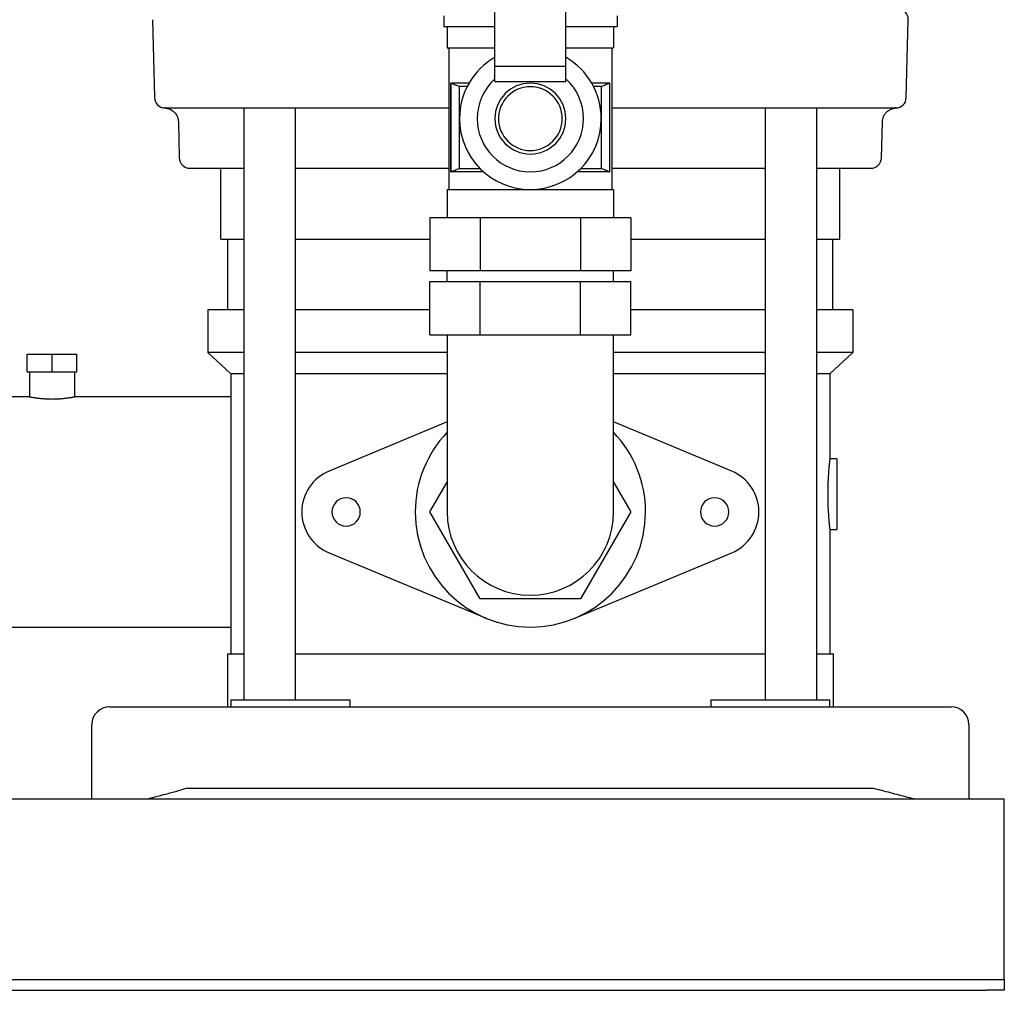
# Model space of a CAD drawing. Header units: millimetres. Extents: x 16 to 1645, y 11 to 787.
# Tile 4 of 6: x 1367 to 1645, y 11 to 285. Entities that reach past the tile are written whole.
import ezdxf

# ---------------------------------------------------------------- set-up
doc = ezdxf.new("R2010")
doc.units = ezdxf.units.MM

msp = doc.modelspace()

# ---------------------------------------------------------------- linework, layer by layer
at = {"color": 7, "linetype": 'Continuous', "lineweight": 25}
for p, q in [((1501.31, 271.97), (1501.31, 350.73)), ((1521.31, 271.97), (1521.31, 350.73)), ((1404.66, 285.06), (1405.23, 263.06)), ((1486.84, 286.14), (1486.84, 283.14)), ((1535.79, 286.14), (1535.79, 283.14)), ((1617.39, 263.06), (1617.96, 285.06)), ((1486.84, 283.14), (1501.31, 283.14)), ((1487.84, 283.14), (1487.84, 277.14)), ((1521.31, 283.14), (1535.79, 283.14)), ((1534.79, 283.14), (1534.79, 277.14)), ((1487.84, 277.14), (1501.31, 277.14)), ((1488.34, 277.14), (1488.34, 237.14)), ((1521.31, 277.14), (1534.79, 277.14)), ((1534.29, 277.14), (1534.29, 237.14)), ((1501.31, 271.97), (1521.31, 271.97)), ((1501.31, 267.57), (1501.31, 271.97)), ((1521.31, 267.57), (1521.31, 271.97)), ((1493.99, 267.14), (1488.89, 267.14)), ((1488.89, 242.14), (1488.89, 267.14)), ((1488.94, 242.16), (1488.94, 267.11)), ((1501.31, 267.57), (1521.31, 267.57)), ((1533.74, 267.14), (1528.63, 267.14)), ((1533.68, 267.11), (1533.68, 242.16)), ((1533.74, 242.14), (1533.74, 267.14)), ((1493.48, 266.2), (1491.23, 266.2)), ((1491.23, 266.2), (1491.23, 243.07)), ((1531.39, 266.2), (1529.14, 266.2)), ((1531.39, 243.07), (1531.39, 266.2)), ((1408.42, 260.14), (1408.28, 260.14)), ((1429.51, 260.14), (1488.34, 260.14)), ((1430.47, 260.14), (1430.47, 93.14)), ((1445.07, 93.14), (1445.07, 260.12)), ((1534.29, 260.14), (1593.11, 260.14)), ((1577.55, 260.12), (1577.55, 93.14)), ((1592.15, 93.14), (1592.15, 260.14)), ((1600.46, 260.14), (1614.2, 260.14)), ((1614.5, 260.14), (1614.2, 260.14)), ((1411.97, 256.21), (1412.23, 246.06)), ((1610.39, 246.06), (1610.65, 256.24)), ((1415.23, 243.14), (1430.47, 243.14)), ((1423.96, 223.14), (1423.96, 243.14)), ((1423.96, 243.14), (1430.47, 243.14)), ((1445.07, 243.14), (1488.34, 243.14)), ((1445.07, 243.14), (1452.47, 243.14)), ((1452.86, 243.14), (1488.34, 243.14)), ((1498.08, 242.14), (1488.89, 242.14)), ((1491.23, 243.07), (1497.09, 243.07)), ((1533.74, 242.14), (1524.54, 242.14)), ((1525.53, 243.07), (1531.39, 243.07)), ((1534.29, 243.14), (1577.55, 243.14)), ((1534.29, 243.14), (1569.76, 243.14)), ((1570.15, 243.14), (1577.55, 243.14)), ((1592.15, 243.14), (1598.66, 243.14)), ((1592.15, 243.14), (1607.39, 243.14)), ((1598.66, 223.14), (1598.66, 243.14)), ((1487.84, 237.14), (1487.84, 229.14)), ((1487.84, 237.14), (1534.79, 237.14)), ((1534.79, 237.14), (1534.79, 229.14)), ((1482.96, 229.14), (1482.96, 214.14)), ((1497.14, 229.14), (1482.96, 229.14)), ((1497.14, 229.14), (1497.14, 214.14)), ((1525.48, 229.14), (1497.14, 229.14)), ((1525.48, 229.14), (1525.48, 214.14)), ((1539.66, 229.14), (1525.48, 229.14)), ((1539.66, 229.14), (1539.66, 214.14)), ((1423.96, 223.14), (1430.47, 223.14)), ((1425.96, 203.14), (1425.96, 223.14)), ((1445.07, 223.14), (1482.96, 223.14)), ((1539.66, 223.14), (1577.55, 223.14)), ((1592.15, 223.14), (1598.66, 223.14)), ((1596.66, 203.14), (1596.66, 223.14)), ((1497.14, 214.14), (1482.96, 214.14)), ((1487.84, 211.14), (1487.84, 214.14)), ((1525.48, 214.14), (1497.14, 214.14)), ((1539.66, 214.14), (1525.48, 214.14)), ((1534.79, 211.14), (1534.79, 214.14)), ((1482.96, 196.14), (1482.96, 211.14)), ((1482.96, 211.14), (1497.14, 211.14)), ((1497.14, 196.14), (1497.14, 211.14)), ((1497.14, 211.14), (1525.48, 211.14)), ((1525.48, 196.14), (1525.48, 211.14)), ((1525.48, 211.14), (1539.66, 211.14)), ((1539.66, 196.14), (1539.66, 211.14)), ((1420.31, 203.14), (1420.31, 191.14)), ((1430.47, 203.14), (1420.31, 203.14)), ((1482.96, 203.14), (1445.07, 203.14)), ((1577.55, 203.14), (1539.66, 203.14)), ((1602.31, 203.14), (1592.15, 203.14)), ((1602.31, 203.14), (1602.31, 191.14)), ((1482.96, 196.14), (1497.14, 196.14)), ((1487.84, 196.14), (1487.84, 171.14)), ((1497.14, 196.14), (1525.48, 196.14)), ((1525.48, 196.14), (1539.66, 196.14)), ((1534.79, 171.14), (1534.79, 196.14)), ((1369.31, 185.64), (1369.31, 190.64)), ((1369.31, 190.64), (1376.31, 190.64)), ((1376.31, 185.64), (1376.31, 190.64)), ((1376.31, 190.64), (1383.31, 190.64)), ((1383.31, 185.64), (1383.31, 190.64)), ((1426.81, 185.14), (1420.31, 191.14)), ((1430.47, 191.14), (1420.31, 191.14)), ((1487.84, 191.14), (1445.07, 191.14)), ((1577.55, 191.14), (1534.79, 191.14)), ((1602.31, 191.14), (1592.15, 191.14)), ((1595.81, 185.14), (1602.31, 191.14)), ((1369.31, 185.64), (1376.31, 185.64)), ((1369.96, 185.64), (1369.96, 178.64)), ((1376.31, 185.64), (1383.31, 185.64)), ((1382.66, 185.64), (1382.66, 178.64)), ((1430.47, 185.14), (1426.81, 185.14)), ((1426.81, 185.14), (1426.81, 106.14)), ((1487.84, 185.14), (1445.07, 185.14)), ((1577.55, 185.14), (1534.79, 185.14)), ((1595.81, 185.14), (1592.15, 185.14)), ((1595.81, 185.14), (1595.81, 161.14)), ((1369.96, 178.64), (1325.81, 178.64)), ((1426.81, 178.64), (1382.66, 178.64)), ((1487.84, 171.56), (1454.5, 157.67)), ((1487.84, 171.14), (1487.84, 146.14)), ((1568.12, 157.67), (1534.79, 171.56)), ((1534.79, 146.14), (1534.79, 171.14)), ((1597.81, 161.14), (1595.81, 161.14)), ((1597.81, 161.14), (1597.81, 151.14)), ((1482.96, 146.14), (1487.84, 154.58)), ((1534.79, 154.58), (1539.66, 146.14)), ((1597.81, 151.14), (1597.81, 141.14)), ((1497.14, 121.59), (1482.96, 146.14)), ((1539.66, 146.14), (1525.48, 121.59)), ((1595.81, 141.14), (1597.81, 141.14)), ((1595.81, 141.14), (1595.81, 106.14)), ((1454.5, 134.6), (1498.81, 116.14)), ((1523.81, 116.14), (1568.12, 134.6)), ((1525.48, 121.59), (1497.14, 121.59)), ((1325.81, 113.64), (1426.81, 113.64)), ((1425.81, 106.14), (1425.81, 91.14)), ((1425.81, 106.14), (1430.47, 106.14)), ((1445.07, 106.14), (1511.31, 106.14)), ((1511.31, 106.14), (1577.55, 106.14)), ((1592.15, 106.14), (1596.81, 106.14)), ((1596.81, 91.14), (1596.81, 106.14)), ((1426.81, 93.14), (1426.81, 91.14)), ((1426.81, 93.14), (1439.31, 93.14)), ((1439.31, 93.14), (1448.15, 93.14)), ((1448.15, 93.14), (1460.34, 93.14)), ((1460.34, 93.14), (1460.34, 91.14)), ((1562.28, 93.14), (1562.28, 91.14)), ((1562.28, 93.14), (1574.47, 93.14)), ((1574.47, 93.14), (1583.31, 93.14)), ((1583.31, 93.14), (1595.81, 93.14)), ((1595.81, 91.14), (1595.81, 93.14)), ((1392.56, 91.14), (1412.76, 91.14)), ((1412.76, 91.14), (1609.86, 91.14)), ((1609.86, 91.14), (1630.06, 91.14)), ((1387.56, 65.14), (1387.56, 86.14)), ((1635.06, 86.14), (1635.06, 65.14)), ((1414.56, 68.14), (1412.76, 67.67)), ((1414.56, 68.14), (1608.06, 68.14)), ((1608.06, 68.14), (1609.86, 67.67)), ((1045.06, 65.14), (1645.06, 65.14)), ((1645.06, 60.14), (1645.06, 65.14)), ((1645.06, 16.14), (1645.06, 60.14)), ((1050.06, 14.14), (1640.06, 14.14)), ((1640.06, 14.14), (1645.06, 14.14)), ((1645.06, 14.14), (1645.06, 16.14)), ((1645.06, 14.14), (1645.06, 11.14)), ((1050.06, 11.14), (1640.06, 11.14)), ((1645.06, 11.14), (1640.06, 11.14))]:
    msp.add_line(p, q, dxfattribs=at)
at = {"color": 7, "linetype": 'Continuous', "lineweight": 25, "flags": 128}
for points in [[(1488.94, 267.11), (1488.91, 267.12), (1488.89, 267.14)], [(1533.74, 267.14), (1533.71, 267.12), (1533.68, 267.11)], [(1408.42, 260.14), (1408.96, 260.14), (1409.83, 260.14), (1411.05, 260.14), (1412.6, 260.14), (1414.49, 260.14), (1416.72, 260.14), (1419.28, 260.14), (1422.17, 260.14)], [(1488.89, 242.14), (1488.92, 242.15), (1488.94, 242.16)], [(1533.68, 242.16), (1533.71, 242.15), (1533.74, 242.14)]]:
    msp.add_lwpolyline(points, dxfattribs=at)
at = {"color": 7, "linetype": 'Continuous', "lineweight": 25}
for centre, radius, start, end in [((1614.96, 285.14), 3, 358.5, 89.9995), ((1511.31, 257.14), 20, 120, 180), ((1511.31, 257.14), 20, 0, 60), ((1511.31, 257.14), 15, 131.8103, 180), ((1511.31, 257.14), 10, 90, 270), ((1511.31, 257.14), 10, 270, 90), ((1511.31, 257.14), 15, 0, 48.1897), ((1511.31, 257.14), 9, 90, 270), ((1511.31, 257.14), 9, 270, 90), ((1408.23, 263.14), 3, 181.5, 267.8356), ((1614.39, 263.14), 3, 270, 358.5), ((1511.31, 257.14), 20, 180, 0), ((1511.31, 257.14), 15, 180, 0), ((1415.23, 246.14), 3, 181.5, 270), ((1607.39, 246.14), 3, 270, 358.5), ((1511.31, 146.14), 32.5, 136.2453, 180), ((1511.31, 146.14), 32.5, 0, 43.7547), ((1459.31, 146.14), 12.5, 112.6199, 180), ((1563.31, 146.14), 12.5, 292.6199, 67.3801), ((1459.31, 146.14), 4, 0, 180), ((1563.31, 146.14), 4, 0, 180), ((1459.31, 146.14), 12.5, 180, 247.3801), ((1459.31, 146.14), 4, 180, 0), ((1511.31, 146.14), 32.5, 180, 0), ((1511.31, 146.14), 23.48, 180, 270), ((1511.31, 146.14), 23.48, 270, 0), ((1563.31, 146.14), 4, 180, 0), ((1392.56, 86.14), 5, 90, 180), ((1630.06, 86.14), 5, 0, 90)]:
    msp.add_arc(centre, radius, start, end, dxfattribs=at)
for points, knots in [([(1491.23, 266.2), (1490.99, 266.3), (1490.48, 266.49), (1489.72, 266.8), (1489.2, 267), (1488.94, 267.11)], [0, 0, 0, 0, 0.322705, 0.656033, 1, 1, 1, 1]), ([(1533.68, 267.11), (1533.29, 266.95), (1532.53, 266.64), (1531.76, 266.35), (1531.39, 266.2)], [0, 0, 0, 0, 0.51196, 1, 1, 1, 1]), ([(1408.12, 260.14), (1408.57, 260.07), (1409.59, 259.93), (1410.88, 259.02), (1411.78, 257.71), (1411.91, 256.7), (1411.97, 256.21)], [0, 0, 0, 0, 0.24079, 0.500086, 0.75934, 1, 1, 1, 1]), ([(1422.17, 260.14), (1422.47, 260.14), (1422.85, 260.14), (1423.8, 260.14), (1424.37, 260.14), (1425.63, 260.14), (1426.33, 260.14), (1427.85, 260.14), (1428.66, 260.14), (1429.51, 260.14)], [0, 0, 0, 0, 0.25, 0.25, 0.5, 0.5, 0.75, 0.75, 1, 1, 1, 1]), ([(1593.11, 260.14), (1593.96, 260.14), (1594.76, 260.14), (1596.27, 260.14), (1596.99, 260.14), (1598.25, 260.14), (1598.8, 260.14), (1599.77, 260.14), (1600.16, 260.14), (1600.46, 260.14)], [0, 0, 0, 0, 0.25, 0.25, 0.5, 0.5, 0.75, 0.75, 1, 1, 1, 1]), ([(1610.65, 256.24), (1610.71, 256.7), (1610.84, 257.7), (1611.73, 259), (1613.01, 259.92), (1614.02, 260.07), (1614.5, 260.14)], [0, 0, 0, 0, 0.24048, 0.499544, 0.75886, 1, 1, 1, 1]), ([(1452.47, 243.14), (1452.48, 243.14), (1452.52, 243.14), (1452.66, 243.14), (1452.75, 243.14), (1452.86, 243.14)], [0, 0, 0, 0, 0.5, 0.5, 1, 1, 1, 1]), ([(1488.94, 242.16), (1489.33, 242.32), (1490.09, 242.63), (1490.86, 242.92), (1491.23, 243.07)], [0, 0, 0, 0, 0.51196, 1, 1, 1, 1]), ([(1531.39, 243.07), (1531.64, 242.97), (1532.14, 242.78), (1532.9, 242.48), (1533.42, 242.27), (1533.68, 242.16)], [0, 0, 0, 0, 0.322705, 0.656033, 1, 1, 1, 1]), ([(1569.76, 243.14), (1569.87, 243.14), (1569.97, 243.14), (1570.1, 243.14), (1570.14, 243.14), (1570.15, 243.14)], [0, 0, 0, 0, 0.5, 0.5, 1, 1, 1, 1]), ([(1369.96, 178.64), (1369.96, 178.64), (1369.96, 178.63), (1369.98, 178.63), (1370, 178.63), (1370.03, 178.62), (1370.08, 178.61), (1370.13, 178.6), (1370.19, 178.59), (1370.26, 178.58), (1370.35, 178.56), (1370.48, 178.54), (1370.7, 178.5), (1371, 178.45), (1371.37, 178.39), (1371.93, 178.31), (1372.76, 178.2), (1373.87, 178.1), (1375.07, 178.03), (1376.31, 178), (1377.55, 178.03), (1378.75, 178.09), (1379.86, 178.2), (1380.69, 178.31), (1381.24, 178.39), (1381.62, 178.45), (1381.92, 178.5), (1382.17, 178.54), (1382.36, 178.58), (1382.5, 178.6), (1382.59, 178.62), (1382.65, 178.63), (1382.66, 178.63), (1382.66, 178.64)], [0, 0, 0, 0, 0.011889, 0.023912, 0.03607, 0.048363, 0.060793, 0.073359, 0.086062, 0.098903, 0.111882, 0.125, 0.154808, 0.187642, 0.21396, 0.249992, 0.312605, 0.374875, 0.439167, 0.499848, 0.560521, 0.624785, 0.687063, 0.749643, 0.78581, 0.812126, 0.844863, 0.874584, 0.900775, 0.926408, 0.951486, 0.976015, 1, 1, 1, 1]), ([(1595.81, 161.14), (1595.81, 161.13), (1595.81, 161.13), (1595.81, 161.12), (1595.81, 161.09), (1595.8, 161.06), (1595.8, 161.01), (1595.79, 160.95), (1595.78, 160.89), (1595.77, 160.81), (1595.76, 160.72), (1595.75, 160.61), (1595.74, 160.5), (1595.72, 160.3), (1595.68, 159.97), (1595.63, 159.5), (1595.58, 158.91), (1595.51, 158.22), (1595.45, 157.45), (1595.4, 156.64), (1595.35, 155.84), (1595.31, 155.04), (1595.28, 154.33), (1595.26, 153.68), (1595.24, 153.04), (1595.23, 152.4), (1595.22, 151.76), (1595.22, 151.34), (1595.22, 151.14)], [0, 0, 0, 0, 0.01981, 0.03981, 0.06, 0.080379, 0.100949, 0.12171, 0.142661, 0.163803, 0.185136, 0.206661, 0.228378, 0.250287, 0.309572, 0.374921, 0.427411, 0.50026, 0.573065, 0.62499, 0.69066, 0.750106, 0.793693, 0.836503, 0.878536, 0.919795, 0.960283, 1, 1, 1, 1]), ([(1595.22, 151.14), (1595.22, 151.03), (1595.22, 150.82), (1595.22, 150.51), (1595.22, 150.19), (1595.23, 149.88), (1595.23, 149.56), (1595.24, 149.24), (1595.25, 148.91), (1595.26, 148.59), (1595.27, 148.27), (1595.28, 147.95), (1595.29, 147.63), (1595.31, 147.12), (1595.35, 146.43), (1595.4, 145.63), (1595.45, 144.82), (1595.51, 144.05), (1595.58, 143.36), (1595.63, 142.77), (1595.68, 142.3), (1595.72, 141.92), (1595.75, 141.65), (1595.77, 141.46), (1595.79, 141.31), (1595.8, 141.21), (1595.81, 141.15), (1595.81, 141.14), (1595.81, 141.14)], [0, 0, 0, 0, 0.019766, 0.039725, 0.059876, 0.080221, 0.100758, 0.121489, 0.142414, 0.163533, 0.184847, 0.206354, 0.228057, 0.249954, 0.309441, 0.375171, 0.427111, 0.50006, 0.572569, 0.624897, 0.690562, 0.750114, 0.793663, 0.836448, 0.878472, 0.919738, 0.960246, 1, 1, 1, 1]), ([(1403.06, 65.14), (1404.58, 65.53), (1406.18, 65.95), (1409.45, 66.8), (1411.11, 67.24), (1412.76, 67.67)], [0, 0, 0, 0, 0.5, 0.5, 1, 1, 1, 1]), ([(1619.56, 65.14), (1618.04, 65.53), (1616.44, 65.95), (1613.17, 66.8), (1611.51, 67.24), (1609.86, 67.67)], [0, 0, 0, 0, 0.5, 0.5, 1, 1, 1, 1])]:
    msp.add_open_spline(points, degree=3, knots=knots, dxfattribs=at)

doc.saveas('drawing.dxf')
